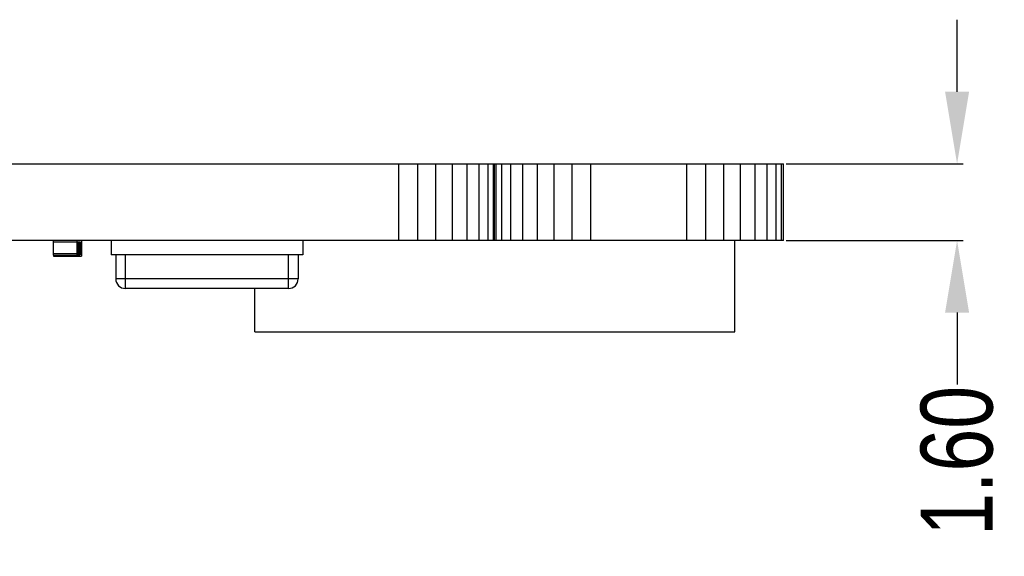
# Model space of a CAD drawing. Header units: inches. Extents: x -18 to 94, y -6 to 41.
# Tile 21 of 21: x 67 to 88, y 29 to 41. Entities that reach past the tile are written whole.
import ezdxf

# ---------------------------------------------------------------- set-up
doc = ezdxf.new("R2010")
doc.units = ezdxf.units.IN
doc.header["$LTSCALE"] = 1.21
doc.header["$MEASUREMENT"] = 0
doc.header["$PDMODE"] = 3
doc.header["$PDSIZE"] = 0.3125
doc.layers.get('0').update_dxf_attribs({"linetype": 'CONTINUOUS'})
doc.layers.get('Defpoints').update_dxf_attribs({"linetype": 'CONTINUOUS'})
doc.layers.add('DIM', color=3, linetype='CONTINUOUS')
doc.styles.get("Standard").update_dxf_attribs({"font": 'txt', "width": 0.8})
doc.dimstyles.get("Standard").update_dxf_attribs({"dimtxt": 0.15625, "dimasz": 0.1875, "dimexe": 0.125, "dimexo": 0.0625, "dimgap": 0.09, "dimtad": 0, "dimtih": 1, "dimtoh": 1, "dimzin": 4, "dimdsep": 46, "dimtxsty": 'STANDARD', "dimblk": '_FILLED', "dimblk1": '_FILLED', "dimblk2": '_FILLED', "dimcen": 0.09, "dimazin": 1, "dimtp": 0.01, "dimtm": 0.01, "dimtfac": 1, "dimtofl": 0, "dimtmove": 0, "dimatfit": 3, "dimldrblk": '_FILLED', "dimfxl": 1, "dimtolj": 1, "dimtzin": 4, "dimarcsym": 0})

# ---------------------------------------------------------------- blocks, each defined once
blk = doc.blocks.new('_FILLED')
at = {"color": 0, "linetype": 'ByBlock'}
blk.add_solid([(0, 0), (-1, 0.167), (-1, -0.167)], dxfattribs=at)
blk = doc.blocks.new('*D16')
at = {"layer": 'Defpoints', "color": 0}
for p in [(83.03, 37.609), (83.03, 36.009), (86.65, 36.009)]:
    blk.add_point(p, dxfattribs=at)
at = {"layer": 'DIM', "color": 0, "lineweight": -2}
for p, q in [((86.65, 39.109), (86.65, 40.609)), ((83.092, 37.609), (86.775, 37.609)), ((83.092, 36.009), (86.775, 36.009)), ((86.65, 34.509), (86.65, 33.009))]:
    blk.add_line(p, q, dxfattribs=at)
at = {"layer": 'DIM', "color": 0, "lineweight": -2, "xscale": 1.5, "yscale": 1.5, "zscale": 1.5}
for p, rotation in [((86.65, 37.609), 270), ((86.65, 36.009), 90)]:
    blk.add_blockref('_FILLED', p, dxfattribs=dict(at, rotation=rotation))
at = {"layer": 'DIM', "color": 0, "insert": (86.65, 31.419), "char_height": 1.5, "attachment_point": 5, "rotation": 90}
blk.add_mtext('\\A1;1.60', dxfattribs=at)

msp = doc.modelspace()

# ---------------------------------------------------------------- linework, layer by layer
at = {"color": 7, "linetype": 'Continuous'}
for p, q in [((-10.99, 37.609), (83.03, 37.609)), ((75.02, 36.009), (75.02, 37.609)), ((75.412, 36.009), (75.412, 37.609)), ((75.789, 36.009), (75.789, 37.609)), ((76.137, 36.009), (76.137, 37.609)), ((76.441, 36.009), (76.441, 37.609)), ((76.691, 36.009), (76.691, 37.609)), ((76.877, 36.009), (76.877, 37.609)), ((76.991, 36.009), (76.991, 37.609)), ((77.011, 36.009), (77.011, 37.609)), ((77.049, 36.009), (77.049, 37.609)), ((77.163, 36.009), (77.163, 37.609)), ((77.349, 36.009), (77.349, 37.609)), ((77.599, 36.009), (77.599, 37.609)), ((77.904, 36.009), (77.904, 37.609)), ((78.251, 36.009), (78.251, 37.609)), ((78.628, 36.009), (78.628, 37.609)), ((79.02, 36.009), (79.02, 37.609)), ((81.02, 36.009), (81.02, 37.609)), ((81.412, 36.009), (81.412, 37.609)), ((81.789, 36.009), (81.789, 37.609)), ((82.137, 36.009), (82.137, 37.609)), ((82.441, 36.009), (82.441, 37.609)), ((82.691, 36.009), (82.691, 37.609)), ((82.877, 36.009), (82.877, 37.609)), ((82.991, 36.009), (82.991, 37.609)), ((83.03, 36.009), (83.03, 37.609)), ((83.03, 36.009), (-10.99, 36.009)), ((67.821, 35.704), (67.821, 36.009)), ((67.821, 35.978), (68.309, 35.978)), ((68.305, 35.984), (68.38, 35.984)), ((68.309, 36.009), (68.309, 35.704)), ((68.339, 35.978), (68.339, 35.709)), ((68.37, 35.734), (68.37, 35.978)), ((68.38, 35.984), (68.38, 35.709)), ((68.405, 36.009), (68.405, 35.684)), ((69.02, 36.009), (69.02, 35.709)), ((73.02, 36.009), (73.02, 35.709)), ((82.02, 34.109), (82.02, 36.009)), ((68.37, 35.734), (67.821, 35.734)), ((67.821, 35.704), (68.309, 35.704)), ((67.825, 35.709), (67.825, 35.684)), ((68.305, 35.709), (68.38, 35.709)), ((68.305, 35.709), (68.305, 35.684)), ((68.355, 35.684), (68.355, 35.709)), ((73.02, 35.709), (69.02, 35.709)), ((69.12, 35.709), (69.12, 35.209)), ((69.32, 35.009), (69.32, 35.709)), ((72.72, 35.009), (72.72, 35.709)), ((72.92, 35.709), (72.92, 35.209)), ((67.825, 35.684), (68.405, 35.684)), ((67.9, 35.674), (67.863, 35.674)), ((68.038, 35.674), (67.936, 35.674)), ((68.154, 35.674), (68.052, 35.674)), ((68.269, 35.674), (68.167, 35.674)), ((72.92, 35.209), (69.12, 35.209)), ((72.72, 35.009), (69.32, 35.009)), ((72.02, 34.109), (72.02, 35.009)), ((72.02, 34.109), (82.02, 34.109))]:
    msp.add_line(p, q, dxfattribs=at)
for centre, radius, start, end in [((68.339, 35.734), 0.0305, 337.4999, 0), ((69.32, 35.209), 0.2, 180, 270), ((72.72, 35.209), 0.2, 270, 0)]:
    msp.add_arc(centre, radius, start, end, dxfattribs=at)

# ---------------------------------------------------------------- dimensions: what is measured, and where the dimension line sits
at = {"layer": 'DIM'}
dim = msp.add_linear_dim(base=(86.65, 36.009), p1=(83.03, 37.609), p2=(83.03, 36.009), angle=90, dimstyle='STANDARD', override={"dimtxt": 1.5, "dimasz": 1.5, "dimtih": 0, "dimtoh": 0, "dimzin": 0, "dimcen": 0.198, "dimadec": 0, "dimazin": 0, "dimtp": 0, "dimtm": 0, "dimtdec": 4, "dimtzin": 0}, dxfattribs=at)
dim.commit()
dim.dimension.update_dxf_attribs({"geometry": '*D16', "text_midpoint": (86.65, 31.419)})

doc.saveas('drawing.dxf')
